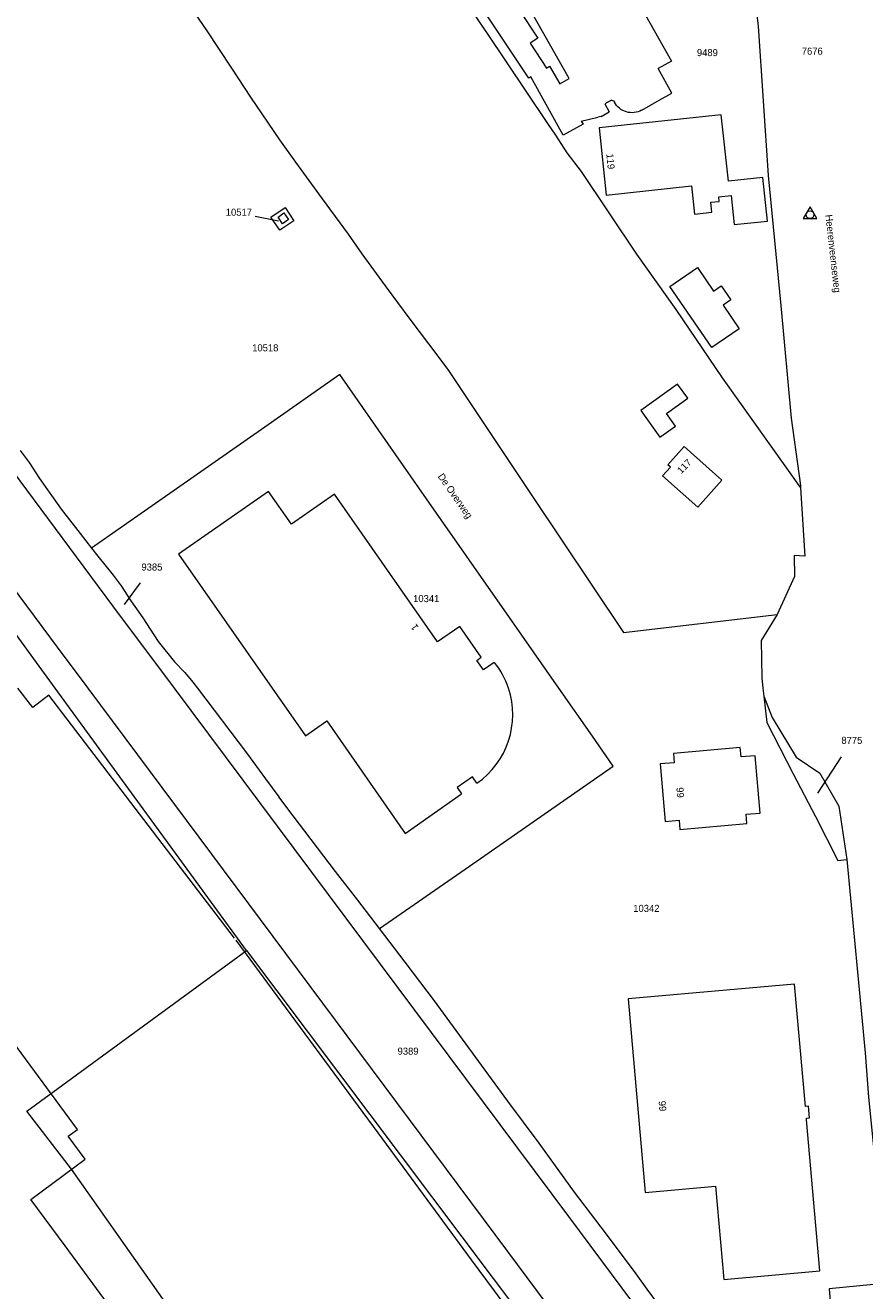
# Model space of a CAD drawing. Header units: metres. Extents: x 195864 to 198202, y 543264 to 544906.
# Tile 28 of 57: x 196058 to 196273, y 544346 to 544669. Entities that reach past the tile are written whole.
import ezdxf
from ezdxf.enums import TextEntityAlignment as Align

# ---------------------------------------------------------------- set-up
doc = ezdxf.new("R2010")
doc.units = ezdxf.units.M
doc.header["$MEASUREMENT"] = 0
for name, color, linetype, lineweight in [('Level 1', 7, 'Continuous', 0), ('Level 10', 7, 'Continuous', 0), ('Level 11', 7, 'Continuous', 0), ('Level 2', 7, 'Continuous', 0), ('Level 31', 7, 'Continuous', 0), ('Level 32', 7, 'Continuous', 0), ('Level 34', 7, 'Continuous', 0), ('Level 55', 7, 'Continuous', 0)]:
    doc.layers.add(name, color=color, linetype=linetype, lineweight=lineweight)
doc.styles.add('Style-CHAR_FAST_FONT', font='CHAR_FAST_FONT.shx')

# ---------------------------------------------------------------- blocks, each defined once
blk = doc.blocks.new('DC')
at = {"layer": 'Level 10', "color": 7, "linetype": 'Continuous', "lineweight": 0, "flags": 128}
blk.add_lwpolyline([(-1.84, -0.9), (1.63, -0.9), (-0.11, 2.1), (-1.84, -0.9)], dxfattribs=at)
at = {"layer": 'Level 10', "color": 7, "linetype": 'Continuous', "lineweight": 0}
blk.add_circle((-0.11, 0.11), 1, dxfattribs=at)

msp = doc.modelspace()

# ---------------------------------------------------------------- linework, layer by layer
at = {"layer": 'Level 1', "color": 7, "linetype": 'Continuous', "lineweight": 0}
for p, q in [((196065.92, 544500), (196035.38, 544541.89)), ((196211.16, 544514.24), (196250.39, 544518.84)), ((196114.84, 544432.91), (196065.92, 544500)), ((196203.19, 544487.68), (196194.59, 544500)), ((196246.75, 544500), (196246.98, 544497.94)), ((196119.68, 544476.85), (196123.08, 544472.25)), ((196114.84, 544432.91), (196188.38, 544335.18))]:
    msp.add_line(p, q, dxfattribs=at)
at = {"layer": 'Level 1', "color": 7, "linetype": 'Continuous', "lineweight": 0, "flags": 128}
for points in [[(196156.38, 544696.6), (196158.34, 544693.69), (196165.83, 544682.7), (196176.34, 544667.34), (196186.22, 544652.57), (196191.75, 544644.26), (196193.75, 544641.3), (196196.66, 544636.8), (196200.28, 544632), (196214.47, 544610.89), (196224.49, 544596.75), (196236.39, 544579.27), (196256.36, 544551.23)], [(196244.28, 544680.03), (196245.53, 544669.15), (196248.11, 544630.99), (196251.35, 544597.79), (196253.97, 544568.99), (196256.33, 544551.75), (196256.36, 544551.23)], [(196097.16, 544679.01), (196104.48, 544668.27), (196110.99, 544658.45), (196115.83, 544650.99), (196123.27, 544640.15), (196127.35, 544634.46), (196134.13, 544625.09), (196140.79, 544616.02), (196144.28, 544611), (196150.25, 544602.82), (196156.58, 544594.3), (196163.71, 544584.88), (196166.45, 544581.2), (196184.79, 544553.58), (196188.08, 544548.73), (196195.28, 544537.94), (196211.16, 544514.24)], [(196096.39, 544500), (196080.68, 544521.05), (196000, 544629.75)], [(196123.33, 544617.03), (196121.05, 544620.39), (196124.67, 544622.83), (196126.9, 544619.46), (196123.33, 544617.03)], [(196000, 544599.91), (196066.43, 544510.46), (196074.23, 544500)], [(196194.59, 544500), (196182, 544518.04), (196160.77, 544548.41), (196138.62, 544580.17), (196119.46, 544566.73), (196096.92, 544550.93), (196075.23, 544535.73)], [(196056.94, 544560.74), (196059.29, 544557.64), (196061.95, 544553.58), (196067.47, 544545.75), (196072.3, 544539.54), (196075.23, 544535.73)], [(196256.36, 544551.23), (196257.51, 544533.73), (196254.78, 544533.86), (196254.85, 544528.51), (196250.39, 544518.84)], [(196075.23, 544535.73), (196076.8, 544533.7), (196080.77, 544528.84), (196082.82, 544526.1), (196085.23, 544522.27), (196088.29, 544517.95), (196090.16, 544515.04), (196092.24, 544511.95), (196096.41, 544506.71), (196099.06, 544503.96), (196101.13, 544501.53), (196102.29, 544500)], [(196250.39, 544518.84), (196246.29, 544512.21), (196246.46, 544502.63), (196246.75, 544500)], [(196074.23, 544500), (196181.48, 544356.05), (196221.05, 544302.88)], [(196297.57, 544229.91), (196260.11, 544280.39), (196197.15, 544364.93), (196096.39, 544500)], [(196102.29, 544500), (196114.8, 544483.48), (196119.68, 544476.85)], [(196246.98, 544497.94), (196249.11, 544492.53), (196255.22, 544482.36), (196261.32, 544478.26), (196266.16, 544469.85), (196268.18, 544456.22)], [(196246.98, 544497.94), (196247.72, 544491.21), (196254.51, 544478.07), (196260.17, 544467.23), (196265.91, 544455.96), (196268.18, 544456.22)], [(196148.81, 544438.55), (196171.79, 544454.51), (196188.03, 544465.81), (196208.52, 544480.04), (196203.19, 544487.68)], [(196148.81, 544438.55), (196143.27, 544445.84), (196137.58, 544453.13), (196126.71, 544467.32), (196123.08, 544472.25)], [(196268.18, 544456.22), (196272.86, 544406.82), (196273.78, 544395.48), (196278.49, 544347.96)], [(196232.37, 544325.98), (196229.32, 544330.07), (196217.22, 544346.42), (196214.4, 544350.34), (196206.82, 544360.47), (196198.59, 544371.16), (196189.57, 544383.67), (196181.62, 544394.42), (196170, 544410.25), (196162.83, 544420.04), (196155.31, 544429.99), (196148.81, 544438.55)], [(196213.34, 544173.65), (196070.08, 544377.02), (196058.68, 544391.84), (196114.84, 544432.91)], [(196278.49, 544347.96), (196263.66, 544346.51), (196264.49, 544336.87), (196262.89, 544336.71), (196263.55, 544329.97), (196250.64, 544328.7), (196250.74, 544327.7), (196232.37, 544325.98)]]:
    msp.add_lwpolyline(points, dxfattribs=at)
at = {"layer": 'Level 11', "color": 7, "linetype": 'Continuous', "lineweight": 13}
for p, q in [((196223.44, 544660.26), (196220.03, 544658.36)), ((196208.11, 544650.26), (196206.39, 544649.3)), ((196208.11, 544650.26), (196208.59, 544650.12)), ((196215.78, 544647.71), (196220.27, 544650.24)), ((196205.42, 544646.1), (196207.51, 544647.31)), ((196206.39, 544649.3), (196207.51, 544647.31)), ((196208.59, 544650.12), (196208.81, 544649.73)), ((196200.32, 544644.94), (196204.61, 544645.91)), ((196205.42, 544646.1), (196204.61, 544645.91)), ((196120.45, 544550.28), (196097.46, 544534.27)), ((196097.46, 544534.27), (196121.36, 544500)), ((196121.36, 544500), (196129.85, 544487.84)), ((196155.32, 544462.88), (196169.77, 544472.96)), ((196168.65, 544474.56), (196169.77, 544472.96))]:
    msp.add_line(p, q, dxfattribs=at)
at = {"layer": 'Level 11', "color": 7, "linetype": 'Continuous', "lineweight": 13, "flags": 128}
for points in [[(196200.32, 544644.94), (196200.83, 544644.09), (196195.7, 544641.29), (196187.49, 544656.2), (196186.95, 544655.92), (196168.25, 544684.09), (196174.69, 544688.2), (196189.26, 544666.12), (196187.29, 544664.8), (196191.45, 544658.44), (196192.27, 544658.97), (196194.83, 544654.44), (196197.22, 544655.83), (196174.64, 544695.85), (196196.44, 544708.14), (196223.44, 544660.26)], [(196220.27, 544650.24), (196223.52, 544652.08), (196220.03, 544658.36)], [(196247.95, 544619.38), (196246.74, 544630.54), (196237.93, 544629.59), (196236.11, 544646.52), (196204.91, 544643.17), (196206.75, 544626), (196228.48, 544628.33), (196229.25, 544621.17), (196233.69, 544621.65), (196233.42, 544624.16), (196235.61, 544624.4), (196235.48, 544625.58), (196238.62, 544625.91), (196239.42, 544618.46), (196247.95, 544619.38)], [(196124.01, 544618.7), (196122.86, 544620.4), (196124.39, 544621.44), (196125.52, 544619.73), (196124.01, 544618.7)], [(196240.73, 544591.86), (196233.71, 544587.05), (196223.01, 544602.66), (196230.03, 544607.47), (196234.13, 544601.49), (196236.09, 544602.83), (196238.56, 544599.22), (196236.61, 544597.88), (196240.73, 544591.86)], [(196227.57, 544574.08), (196224.97, 544577.69), (196215.54, 544570.92), (196220.44, 544564.11), (196224.42, 544566.97), (196222.13, 544570.16), (196227.57, 544574.08)], [(196236.29, 544553.14), (196230.15, 544546.25), (196221.14, 544554.29), (196223.13, 544556.51), (196222.5, 544557.07), (196226.66, 544561.73), (196236.29, 544553.14)], [(196137.27, 544549.59), (196126.29, 544541.92), (196120.45, 544550.28)], [(196169.3, 544515.76), (196163.61, 544511.79), (196137.27, 544549.59)], [(196178.13, 544506.57), (196175.34, 544504.64), (196173.63, 544507.1), (196174.77, 544507.89), (196169.3, 544515.76)], [(196111.74, 544436.09), (196064.31, 544498.17), (196060.21, 544495.04), (196056.42, 544500)], [(196129.85, 544487.84), (196135.31, 544491.63), (196155.32, 544462.88)], [(196246.04, 544468.04), (196244.76, 544482.73), (196241.19, 544482.43), (196240.99, 544484.81), (196223.91, 544483.33), (196224.11, 544480.94), (196220.54, 544480.63)], [(196220.54, 544480.63), (196221.78, 544465.95), (196225.36, 544466.26), (196225.57, 544463.88), (196242.66, 544465.37)], [(196173.67, 544475.7), (196172.55, 544477.29), (196168.65, 544474.56)], [(196242.66, 544465.37), (196242.47, 544467.75), (196246.04, 544468.04)], [(196112.11, 544435.58), (196127.36, 544414.84), (196149.6, 544384.72), (196172.21, 544353.85), (196193.8, 544324.83), (196221.67, 544286.82), (196246.08, 544253.64), (196269.12, 544222.29), (196274.63, 544214.96), (196262.8, 544206.43), (196274.24, 544190.91), (196271.3, 544188.65), (196271.98, 544187.65)], [(196264.04, 544181.85), (196256.1, 544192.56), (196263.96, 544198.39), (196259.77, 544204.05), (196253.08, 544199.09), (196245.21, 544209.7), (196227.45, 544196.53), (196220.28, 544206.21), (196238.05, 544219.38), (196218.16, 544246.23), (196207.02, 544261.27), (196192.74, 544280.54), (196172.33, 544265.41), (196149.17, 544248.25), (196135.02, 544267.34), (196111.48, 544299.11), (196091.28, 544326.37), (196068.48, 544357.43), (196059.66, 544369.34), (196073.59, 544379.6), (196069.25, 544385.5), (196071.59, 544387.23), (196052.85, 544412.64), (196037.72, 544433.27)], [(196261.3, 544351.05), (196257.91, 544389.66), (196257.87, 544390.13), (196258.66, 544390.2), (196258.4, 544393.19), (196257.61, 544393.11), (196254.85, 544424.31), (196212.31, 544420.57), (196216.67, 544371.13), (196234.63, 544372.71), (196236.8, 544348.89), (196261.3, 544351.05)]]:
    msp.add_lwpolyline(points, dxfattribs=at)
at = {"layer": 'Level 11', "color": 7, "linetype": 'Continuous', "lineweight": 13, "extrusion": (0, 0, -1)}
msp.add_arc((-196213.28, 544652.14), 5.08, 240.5255, 331.6777, dxfattribs=at)
at = {"layer": 'Level 11', "color": 7, "linetype": 'Continuous', "lineweight": 13}
for centre, radius, start, end in [((196161.55, 544493.23), 21.29, 18.5522, 38.8262), ((196161.53, 544493.21), 21.31, 304.7152, 18.5706)]:
    msp.add_arc(centre, radius, start, end, dxfattribs=at)
at = {"layer": 'Level 31', "color": 7, "linetype": 'Continuous', "lineweight": 0}
for p, q in [((196117.01, 544620.62), (196123.02, 544619.39)), ((196087.65, 544526.92), (196083.55, 544521.36)), ((196266.79, 544482.47), (196260.67, 544473.12))]:
    msp.add_line(p, q, dxfattribs=at)
at = {"layer": 'Level 55', "color": 7, "linetype": 'Continuous', "lineweight": 0}
for p, q in [((196211.16, 544514.24), (196250.39, 544518.84)), ((196203.19, 544487.68), (196194.59, 544500)), ((196246.75, 544500), (196246.98, 544497.94))]:
    msp.add_line(p, q, dxfattribs=at)
at = {"layer": 'Level 55', "color": 7, "linetype": 'Continuous', "lineweight": 0, "flags": 128}
for points in [[(196097.16, 544679.01), (196104.48, 544668.27), (196110.99, 544658.45), (196115.83, 544650.99), (196123.27, 544640.15), (196127.35, 544634.46), (196134.13, 544625.09), (196140.79, 544616.02), (196144.28, 544611), (196150.25, 544602.82), (196156.58, 544594.3), (196163.71, 544584.88), (196166.45, 544581.2), (196184.79, 544553.58), (196188.08, 544548.73), (196195.28, 544537.94), (196211.16, 544514.24)], [(196194.59, 544500), (196182, 544518.04), (196160.77, 544548.41), (196138.62, 544580.17), (196119.46, 544566.73), (196096.92, 544550.93), (196075.23, 544535.73)], [(196056.94, 544560.74), (196059.29, 544557.64), (196061.95, 544553.58), (196067.47, 544545.75), (196072.3, 544539.54), (196075.23, 544535.73)], [(196250.39, 544518.84), (196246.29, 544512.21), (196246.46, 544502.63), (196246.75, 544500)], [(196246.98, 544497.94), (196247.72, 544491.21), (196254.51, 544478.07), (196260.17, 544467.23), (196265.91, 544455.96), (196268.18, 544456.22)], [(196148.81, 544438.55), (196171.79, 544454.51), (196188.03, 544465.81), (196208.52, 544480.04), (196203.19, 544487.68)], [(196268.18, 544456.22), (196272.86, 544406.82), (196273.78, 544395.48), (196278.49, 544347.96)], [(196232.37, 544325.98), (196229.32, 544330.07), (196217.22, 544346.42), (196214.4, 544350.34), (196206.82, 544360.47), (196198.59, 544371.16), (196189.57, 544383.67), (196181.62, 544394.42), (196170, 544410.25), (196162.83, 544420.04), (196155.31, 544429.99), (196148.81, 544438.55)], [(196278.49, 544347.96), (196263.66, 544346.51), (196264.49, 544336.87), (196262.89, 544336.71), (196263.55, 544329.97), (196250.64, 544328.7), (196250.74, 544327.7), (196232.37, 544325.98)]]:
    msp.add_lwpolyline(points, dxfattribs=at)

# ---------------------------------------------------------------- block references
at = {"layer": 'Level 10', "color": 7, "linetype": 'Continuous', "lineweight": 0}
msp.add_blockref('DC', (196258.91, 544620.9), dxfattribs=at)

# ---------------------------------------------------------------- texts
at = {"layer": 'Level 2', "color": 7, "linetype": 'Continuous', "lineweight": 13, "style": 'Style-CHAR_FAST_FONT'}
for s, p in [('9489', (196232.57, 544662.42)), ('7676', (196259.37, 544662.78)), ('8775', (196269.49, 544486.65)), ('9389', (196156.09, 544407.21))]:
    msp.add_text(s, height=1.8, rotation=0, dxfattribs=at).set_placement(p, align=Align.MIDDLE_CENTER)
for s, p in [('10517', (196112.86, 544621.63)), ('10518', (196119.61, 544586.97)), ('9385', (196090.64, 544530.94)), ('10341', (196160.73, 544522.88))]:
    msp.add_text(s, height=1.8, dxfattribs=at).set_placement(p, align=Align.MIDDLE_CENTER)
at = {"layer": 'Level 32', "color": 7, "linetype": 'Continuous', "lineweight": 13, "style": 'Style-CHAR_FAST_FONT'}
for s, rotation, p in [('119', 275.511, (196206.74, 544636.54)), ('117', 45, (196225.89, 544554.62)), ('1', 124.8981, (196158.88, 544515.51)), ('99', 274.8208, (196224.64, 544474.57)), ('99', 274.6447, (196220.1, 544394.45))]:
    msp.add_text(s, height=1.8, rotation=rotation, dxfattribs=at).set_placement(p)
at = {"layer": 'Level 34', "color": 7, "linetype": 'Continuous', "lineweight": 13, "style": 'Style-CHAR_FAST_FONT'}
for s, rotation, p in [('Heerenveenseweg', 276.4288, (196262.7, 544620.93)), ('De Overweg', 304.9779, (196163.58, 544554.09))]:
    msp.add_text(s, height=1.8, rotation=rotation, dxfattribs=at).set_placement(p)
at = {"layer": 'Level 55', "color": 7, "linetype": 'Continuous', "lineweight": 13, "style": 'Style-CHAR_FAST_FONT'}
msp.add_text('10342', height=1.8, dxfattribs=at).set_placement((196216.98, 544443.71), align=Align.MIDDLE_CENTER)

doc.saveas('drawing.dxf')
